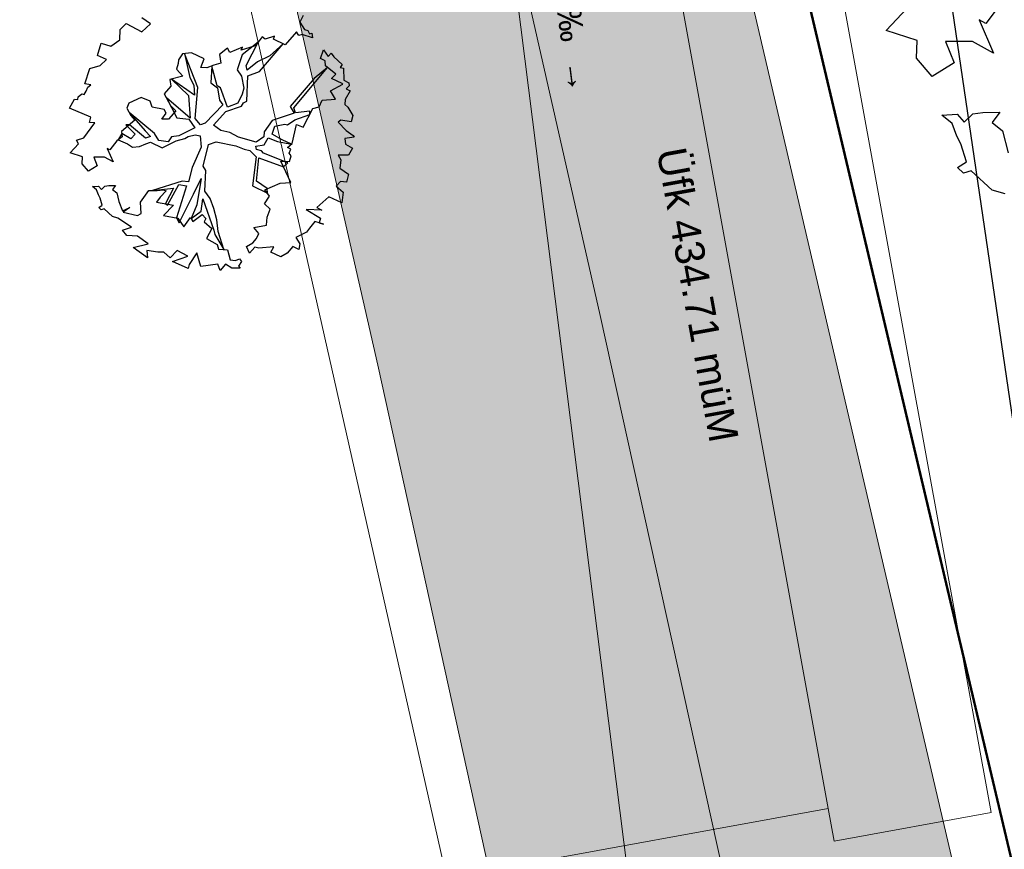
# Model space of a CAD drawing. Header units: metres. Extents: x 2643011 to 2643179, y 1217594 to 1217713.
# Tile 33 of 60: x 2643063 to 2643076, y 1217659 to 1217671. Entities that reach past the tile are written whole.
import ezdxf

# ---------------------------------------------------------------- set-up
doc = ezdxf.new("R2010")
doc.units = ezdxf.units.M
doc.linetypes.add('AUSGEZOGEN', pattern=[0])
for name, color, linetype in [('XR$1$_65373', 7, 'Continuous'), ('XR$1$_65385', 7, 'Continuous'), ('XR$1$_65386', 7, 'Continuous'), ('XR$1$_65390', 7, 'Continuous'), ('XR$1$_65391', 7, 'Continuous'), ('XR$1$_65392', 7, 'Continuous'), ('XR$1$_65397', 7, 'Continuous'), ('XR$1$_65398', 7, 'Continuous'), ('XR$1$_65405', 7, 'Continuous'), ('XR$1$_65411', 7, 'Continuous'), ('XR$1$_65414', 7, 'Continuous'), ('XR$1$_65415', 7, 'Continuous')]:
    doc.layers.add(name, color=color, linetype=linetype)
doc.styles.add('ARIAL', font='arial.ttf')

msp = doc.modelspace()

# ---------------------------------------------------------------- hatches: boundary and pattern name
at = {"layer": 'XR$1$_65414', "linetype": 'AUSGEZOGEN', "lineweight": 20, "true_color": 0xf0f0ea, "transparency": 33554687}
msp.add_hatch(color=7, dxfattribs=at).paths.add_polyline_path([(2643069.602, 1217656.008), (2643075.785, 1217657.132), (2643075.074, 1217660.177), (2643064.268, 1217706.514), (2643062.711, 1217713.187), (2643055.867, 1217713.187), (2643063.302, 1217684.361), (2643067.517, 1217665.822), (2643069.329, 1217657.59)])

# ---------------------------------------------------------------- linework, layer by layer
at = {"layer": 'XR$1$_65373', "color": 3, "linetype": 'AUSGEZOGEN', "lineweight": 20, "transparency": 33554687}
for p, q in [((2643063.285, 1217681.94), (2643065.821, 1217670.513)), ((2643065.821, 1217670.513), (2643069.908, 1217652.404))]:
    msp.add_line(p, q, dxfattribs=at)
at = {"layer": 'XR$1$_65385', "color": 4, "linetype": 'AUSGEZOGEN', "lineweight": 20, "transparency": 33554687}
for p, q in [((2643075.855, 1217659.733), (2643073.226, 1217674.195)), ((2643071.181, 1217673.316), (2643073.64, 1217659.788)), ((2643073.64, 1217659.788), (2643073.72, 1217659.346)), ((2643073.72, 1217659.346), (2643075.855, 1217659.733))]:
    msp.add_line(p, q, dxfattribs=at)
at = {"layer": 'XR$1$_65386', "color": 204, "linetype": 'AUSGEZOGEN', "lineweight": 20, "transparency": 33554687}
for p, q in [((2643073.64, 1217659.788), (2643071.181, 1217673.316)), ((2643054.457, 1217656.302), (2643073.64, 1217659.788))]:
    msp.add_line(p, q, dxfattribs=at)
at = {"layer": 'XR$1$_65391', "color": 6, "linetype": 'AUSGEZOGEN', "lineweight": 20, "transparency": 33554687}
msp.add_line((2643067.397, 1217686.751), (2643071.212, 1217656.557), dxfattribs=at)
at = {"layer": 'XR$1$_65397', "color": 12, "linetype": 'AUSGEZOGEN', "lineweight": 25, "transparency": 33554687}
msp.add_line((2643077.63, 1217654.985), (2643073.841, 1217680.834), dxfattribs=at)
at = {"layer": 'XR$1$_65398', "color": 250, "linetype": 'AUSGEZOGEN', "lineweight": -3, "transparency": 33554687}
for p, q in [((2643076.022, 1217670.785), (2643075.783, 1217670.469)), ((2643074.427, 1217670.376), (2643074.715, 1217670.678)), ((2643064.014, 1217670.39), (2643064.096, 1217670.472)), ((2643064.096, 1217670.472), (2643064.308, 1217670.357)), ((2643064.424, 1217670.466), (2643064.307, 1217670.545)), ((2643064.308, 1217670.357), (2643064.424, 1217670.466)), ((2643066.501, 1217670.577), (2643066.455, 1217670.488)), ((2643066.455, 1217670.488), (2643066.519, 1217670.388)), ((2643075.783, 1217670.469), (2643075.692, 1217670.518)), ((2643075.692, 1217670.518), (2643075.888, 1217670.065)), ((2643064.009, 1217670.247), (2643064.014, 1217670.39)), ((2643066.411, 1217670.357), (2643066.257, 1217670.179)), ((2643066.442, 1217670.308), (2643066.411, 1217670.357)), ((2643066.488, 1217670.322), (2643066.442, 1217670.308)), ((2643066.629, 1217670.273), (2643066.488, 1217670.322)), ((2643066.519, 1217670.388), (2643066.565, 1217670.373)), ((2643066.565, 1217670.373), (2643066.589, 1217670.328)), ((2643066.589, 1217670.328), (2643066.621, 1217670.338)), ((2643066.621, 1217670.338), (2643066.629, 1217670.273)), ((2643074.852, 1217670.237), (2643074.427, 1217670.376)), ((2643063.705, 1217670.033), (2643063.757, 1217670.201)), ((2643063.757, 1217670.201), (2643063.887, 1217670.161)), ((2643063.887, 1217670.161), (2643064.009, 1217670.247)), ((2643065.89, 1217670.218), (2643065.673, 1217670.044)), ((2643065.728, 1217669.9), (2643065.89, 1217670.218)), ((2643065.89, 1217670.218), (2643065.834, 1217670.161)), ((2643065.943, 1217670.29), (2643065.89, 1217670.218)), ((2643065.907, 1217669.817), (2643066.228, 1217670.193)), ((2643065.983, 1217670.256), (2643065.943, 1217670.29)), ((2643066.113, 1217670.297), (2643065.983, 1217670.256)), ((2643066.228, 1217670.193), (2643066.047, 1217670.031)), ((2643066.097, 1217670.256), (2643066.113, 1217670.297)), ((2643066.257, 1217670.179), (2643066.097, 1217670.256)), ((2643074.842, 1217670), (2643074.852, 1217670.237)), ((2643075.602, 1217670.227), (2643075.237, 1217670.224)), ((2643075.237, 1217670.224), (2643075.352, 1217669.933)), ((2643075.888, 1217670.065), (2643075.602, 1217670.227)), ((2643064.86, 1217670.058), (2643064.806, 1217669.976)), ((2643064.985, 1217670.07), (2643064.86, 1217670.058)), ((2643065.068, 1217669.601), (2643064.889, 1217670.061)), ((2643064.889, 1217670.061), (2643064.961, 1217669.733)), ((2643065.157, 1217669.988), (2643064.985, 1217670.07)), ((2643065.471, 1217670.132), (2643065.363, 1217670.049)), ((2643065.363, 1217670.049), (2643065.383, 1217669.929)), ((2643065.506, 1217670.074), (2643065.471, 1217670.132)), ((2643065.678, 1217670.15), (2643065.506, 1217670.074)), ((2643065.834, 1217670.161), (2643065.657, 1217670.106)), ((2643065.657, 1217670.106), (2643065.678, 1217670.15)), ((2643066.737, 1217669.995), (2643066.778, 1217670.113)), ((2643066.778, 1217670.113), (2643066.841, 1217670.022)), ((2643066.841, 1217670.022), (2643066.883, 1217670.066)), ((2643066.883, 1217670.066), (2643066.917, 1217670.014)), ((2643063.827, 1217669.978), (2643063.705, 1217670.033)), ((2643063.739, 1217669.899), (2643063.827, 1217669.978)), ((2643064.8, 1217669.925), (2643064.781, 1217669.85)), ((2643064.806, 1217669.976), (2643064.8, 1217669.925)), ((2643065.11, 1217669.872), (2643065.157, 1217669.988)), ((2643065.383, 1217669.929), (2643065.289, 1217669.902)), ((2643065.673, 1217670.044), (2643065.603, 1217669.84)), ((2643065.881, 1217669.948), (2643065.739, 1217669.836)), ((2643066.047, 1217670.031), (2643065.881, 1217669.948)), ((2643066.802, 1217669.964), (2643066.737, 1217669.995)), ((2643066.806, 1217669.895), (2643066.802, 1217669.964)), ((2643066.917, 1217670.014), (2643067.034, 1217669.914)), ((2643075.055, 1217669.749), (2643074.842, 1217670)), ((2643075.352, 1217669.933), (2643075.055, 1217669.749)), ((2643063.535, 1217669.651), (2643063.599, 1217669.858)), ((2643063.599, 1217669.858), (2643063.739, 1217669.899)), ((2643064.781, 1217669.85), (2643064.864, 1217669.753)), ((2643065.19, 1217669.865), (2643065.11, 1217669.872)), ((2643065.289, 1217669.902), (2643065.19, 1217669.865)), ((2643065.259, 1217669.89), (2643065.247, 1217669.663)), ((2643065.333, 1217669.622), (2643065.259, 1217669.89)), ((2643065.603, 1217669.84), (2643065.664, 1217669.753)), ((2643065.739, 1217669.836), (2643065.728, 1217669.9)), ((2643065.748, 1217669.759), (2643065.907, 1217669.817)), ((2643066.374, 1217669.321), (2643066.833, 1217669.873)), ((2643066.833, 1217669.873), (2643066.653, 1217669.723)), ((2643066.947, 1217669.781), (2643066.806, 1217669.895)), ((2643066.887, 1217669.722), (2643066.947, 1217669.781)), ((2643067.034, 1217669.914), (2643067.003, 1217669.87)), ((2643067.003, 1217669.87), (2643067.051, 1217669.862)), ((2643067.051, 1217669.862), (2643067.054, 1217669.701)), ((2643063.613, 1217669.634), (2643063.535, 1217669.651)), ((2643064.864, 1217669.753), (2643064.688, 1217669.708)), ((2643064.688, 1217669.708), (2643064.702, 1217669.618)), ((2643065.022, 1217669.495), (2643064.709, 1217669.713)), ((2643064.709, 1217669.713), (2643064.942, 1217669.492)), ((2643064.961, 1217669.733), (2643065.015, 1217669.632)), ((2643065.247, 1217669.663), (2643065.336, 1217669.596)), ((2643065.664, 1217669.753), (2643065.696, 1217669.591)), ((2643065.736, 1217669.413), (2643065.748, 1217669.759)), ((2643066.653, 1217669.723), (2643066.326, 1217669.339)), ((2643067.031, 1217669.653), (2643066.887, 1217669.722)), ((2643067.039, 1217669.646), (2643067.031, 1217669.653)), ((2643067.054, 1217669.701), (2643067.123, 1217669.663)), ((2643067.123, 1217669.663), (2643067.128, 1217669.622)), ((2643063.525, 1217669.506), (2643063.549, 1217669.551)), ((2643063.549, 1217669.551), (2643063.575, 1217669.603)), ((2643063.575, 1217669.603), (2643063.613, 1217669.634)), ((2643064.702, 1217669.618), (2643064.613, 1217669.513)), ((2643064.613, 1217669.513), (2643064.698, 1217669.352)), ((2643065.015, 1217669.632), (2643065.022, 1217669.495)), ((2643065.033, 1217669.176), (2643065.068, 1217669.601)), ((2643065.376, 1217669.595), (2643065.333, 1217669.622)), ((2643065.336, 1217669.596), (2643065.366, 1217669.428)), ((2643065.471, 1217669.332), (2643065.376, 1217669.595)), ((2643065.696, 1217669.591), (2643065.674, 1217669.51)), ((2643066.873, 1217669.552), (2643067.039, 1217669.646)), ((2643066.942, 1217669.442), (2643066.873, 1217669.552)), ((2643067.139, 1217669.552), (2643067.071, 1217669.434)), ((2643067.128, 1217669.622), (2643067.084, 1217669.583)), ((2643067.084, 1217669.583), (2643067.139, 1217669.552)), ((2643063.325, 1217669.32), (2643063.391, 1217669.441)), ((2643063.391, 1217669.441), (2643063.436, 1217669.437)), ((2643063.436, 1217669.437), (2643063.444, 1217669.474)), ((2643063.444, 1217669.474), (2643063.494, 1217669.511)), ((2643063.494, 1217669.511), (2643063.525, 1217669.506)), ((2643064.132, 1217669.388), (2643064.103, 1217669.319)), ((2643064.297, 1217669.465), (2643064.132, 1217669.388)), ((2643064.42, 1217669.415), (2643064.297, 1217669.465)), ((2643064.448, 1217669.333), (2643064.42, 1217669.415)), ((2643064.964, 1217669.183), (2643064.642, 1217669.457)), ((2643064.642, 1217669.457), (2643064.785, 1217669.186)), ((2643064.942, 1217669.492), (2643064.964, 1217669.183)), ((2643065.366, 1217669.428), (2643065.41, 1217669.365)), ((2643065.615, 1217669.386), (2643065.471, 1217669.332)), ((2643065.674, 1217669.51), (2643065.615, 1217669.386)), ((2643065.665, 1217669.343), (2643065.69, 1217669.389)), ((2643065.69, 1217669.389), (2643065.736, 1217669.413)), ((2643066.717, 1217669.334), (2643066.761, 1217669.428)), ((2643066.761, 1217669.428), (2643066.942, 1217669.442)), ((2643067.071, 1217669.434), (2643067.067, 1217669.368)), ((2643063.616, 1217669.197), (2643063.325, 1217669.32)), ((2643064.103, 1217669.319), (2643064.157, 1217669.218)), ((2643064.481, 1217668.972), (2643064.134, 1217669.26)), ((2643064.134, 1217669.26), (2643064.354, 1217669.008)), ((2643064.611, 1217669.3), (2643064.448, 1217669.333)), ((2643064.578, 1217669.17), (2643064.638, 1217669.249)), ((2643064.638, 1217669.249), (2643064.611, 1217669.3)), ((2643064.771, 1217669.283), (2643064.669, 1217669.169)), ((2643064.698, 1217669.352), (2643064.771, 1217669.283)), ((2643065.41, 1217669.365), (2643065.169, 1217669.114)), ((2643065.281, 1217669.086), (2643065.449, 1217669.272)), ((2643065.449, 1217669.272), (2643065.665, 1217669.343)), ((2643066.38, 1217669.249), (2643066.079, 1217669.151)), ((2643066.326, 1217669.339), (2643066.38, 1217669.249)), ((2643066.398, 1217669.254), (2643066.374, 1217669.321)), ((2643066.591, 1217669.278), (2643066.398, 1217669.254)), ((2643066.502, 1217669.058), (2643066.632, 1217669.312)), ((2643066.591, 1217669.233), (2643066.591, 1217669.278)), ((2643066.632, 1217669.312), (2643066.717, 1217669.334)), ((2643067.067, 1217669.368), (2643067.109, 1217669.331)), ((2643067.109, 1217669.331), (2643067.179, 1217669.217)), ((2643075.608, 1217669.242), (2643075.745, 1217669.26)), ((2643075.745, 1217669.26), (2643075.976, 1217669.262)), ((2643075.976, 1217669.262), (2643075.87, 1217669.125)), ((2643063.518, 1217668.913), (2643063.67, 1217669.117)), ((2643063.597, 1217669.122), (2643063.616, 1217669.197)), ((2643063.67, 1217669.117), (2643063.597, 1217669.122)), ((2643064.212, 1217669.154), (2643064.033, 1217669.001)), ((2643064.157, 1217669.218), (2643064.212, 1217669.154)), ((2643064.669, 1217669.169), (2643064.578, 1217669.17)), ((2643064.785, 1217669.186), (2643064.945, 1217669.169)), ((2643064.945, 1217669.169), (2643065.029, 1217669.051)), ((2643065.105, 1217669.091), (2643065.033, 1217669.176)), ((2643065.169, 1217669.114), (2643065.105, 1217669.091)), ((2643066.079, 1217669.151), (2643065.972, 1217668.997)), ((2643066.289, 1217669.093), (2643066.388, 1217669.16)), ((2643066.388, 1217669.16), (2643066.591, 1217669.233)), ((2643067.013, 1217669.155), (2643066.979, 1217669.126)), ((2643066.979, 1217669.126), (2643067.086, 1217669.016)), ((2643067.154, 1217669.132), (2643067.013, 1217669.155)), ((2643067.179, 1217669.217), (2643067.154, 1217669.132)), ((2643075.185, 1217669.224), (2643075.394, 1217669.237)), ((2643075.327, 1217669.109), (2643075.185, 1217669.224)), ((2643075.394, 1217669.237), (2643075.491, 1217669.126)), ((2643075.491, 1217669.126), (2643075.608, 1217669.242)), ((2643075.87, 1217669.125), (2643076.012, 1217669.011)), ((2643064.033, 1217669.001), (2643064.039, 1217668.929)), ((2643064.14, 1217669.093), (2643064.09, 1217669.09)), ((2643064.09, 1217669.09), (2643064.216, 1217668.962)), ((2643064.359, 1217668.908), (2643064.14, 1217669.093)), ((2643064.354, 1217669.008), (2643064.426, 1217668.932)), ((2643065.029, 1217669.051), (2643064.811, 1217668.941)), ((2643065.383, 1217669.015), (2643065.281, 1217669.086)), ((2643065.505, 1217668.989), (2643065.383, 1217669.015)), ((2643065.621, 1217668.925), (2643065.505, 1217668.989)), ((2643065.972, 1217668.997), (2643065.966, 1217668.927)), ((2643066.082, 1217668.962), (2643066.116, 1217669.073)), ((2643066.116, 1217669.073), (2643066.253, 1217669.1)), ((2643066.253, 1217669.1), (2643066.289, 1217669.093)), ((2643066.352, 1217668.839), (2643066.41, 1217669.097)), ((2643066.41, 1217669.097), (2643066.502, 1217669.058)), ((2643067.086, 1217669.016), (2643067.181, 1217668.947)), ((2643075.39, 1217668.938), (2643075.327, 1217669.109)), ((2643076.012, 1217669.011), (2643076.088, 1217668.712)), ((2643063.42, 1217668.884), (2643063.518, 1217668.913)), ((2643063.447, 1217668.833), (2643063.42, 1217668.884)), ((2643063.97, 1217668.875), (2643063.874, 1217668.749)), ((2643064.006, 1217668.901), (2643063.97, 1217668.875)), ((2643064.036, 1217668.971), (2643063.986, 1217668.887)), ((2643063.986, 1217668.887), (2643064.112, 1217668.831)), ((2643064.039, 1217668.929), (2643064.006, 1217668.901)), ((2643064.158, 1217668.899), (2643064.036, 1217668.971)), ((2643064.216, 1217668.962), (2643064.158, 1217668.899)), ((2643064.426, 1217668.932), (2643064.359, 1217668.908)), ((2643064.36, 1217668.833), (2643064.424, 1217668.855)), ((2643064.424, 1217668.855), (2643064.584, 1217668.777)), ((2643064.537, 1217668.878), (2643064.481, 1217668.972)), ((2643064.666, 1217668.859), (2643064.537, 1217668.878)), ((2643064.584, 1217668.777), (2643064.776, 1217668.875)), ((2643064.711, 1217668.926), (2643064.666, 1217668.859)), ((2643064.811, 1217668.941), (2643064.711, 1217668.926)), ((2643064.776, 1217668.875), (2643064.891, 1217668.903)), ((2643064.891, 1217668.903), (2643064.94, 1217668.933)), ((2643064.94, 1217668.933), (2643065.031, 1217668.955)), ((2643065.031, 1217668.955), (2643065.102, 1217668.943)), ((2643065.102, 1217668.943), (2643065.114, 1217668.787)), ((2643065.214, 1217668.824), (2643065.317, 1217668.862)), ((2643065.317, 1217668.862), (2643065.587, 1217668.805)), ((2643065.862, 1217668.857), (2643065.621, 1217668.925)), ((2643065.966, 1217668.927), (2643065.862, 1217668.857)), ((2643065.97, 1217668.817), (2643066.026, 1217668.916)), ((2643066.026, 1217668.916), (2643066.154, 1217668.865)), ((2643066.218, 1217668.887), (2643066.082, 1217668.962)), ((2643066.154, 1217668.865), (2643066.341, 1217668.83)), ((2643066.341, 1217668.83), (2643066.218, 1217668.887)), ((2643067.194, 1217668.922), (2643067.07, 1217668.904)), ((2643067.07, 1217668.904), (2643067.077, 1217668.828)), ((2643067.181, 1217668.947), (2643067.194, 1217668.922)), ((2643075.446, 1217668.832), (2643075.39, 1217668.938)), ((2643063.332, 1217668.712), (2643063.447, 1217668.833)), ((2643063.502, 1217668.656), (2643063.332, 1217668.712)), ((2643063.874, 1217668.749), (2643063.838, 1217668.769)), ((2643063.838, 1217668.769), (2643063.916, 1217668.588)), ((2643064.112, 1217668.831), (2643064.179, 1217668.786)), ((2643064.179, 1217668.786), (2643064.278, 1217668.795)), ((2643064.278, 1217668.795), (2643064.36, 1217668.833)), ((2643065.114, 1217668.787), (2643064.99, 1217668.511)), ((2643065.143, 1217668.527), (2643065.214, 1217668.824)), ((2643065.587, 1217668.805), (2643065.701, 1217668.761)), ((2643065.701, 1217668.761), (2643065.776, 1217668.741)), ((2643065.776, 1217668.741), (2643065.864, 1217668.657)), ((2643065.859, 1217668.801), (2643065.97, 1217668.817)), ((2643065.866, 1217668.756), (2643065.859, 1217668.801)), ((2643065.935, 1217668.738), (2643065.866, 1217668.756)), ((2643065.964, 1217668.705), (2643065.935, 1217668.738)), ((2643066.289, 1217668.784), (2643066.352, 1217668.839)), ((2643066.335, 1217668.76), (2643066.289, 1217668.784)), ((2643066.31, 1217668.704), (2643066.335, 1217668.76)), ((2643067.077, 1217668.828), (2643067.171, 1217668.773)), ((2643067.171, 1217668.773), (2643067.117, 1217668.68)), ((2643075.52, 1217668.589), (2643075.446, 1217668.832)), ((2643063.498, 1217668.562), (2643063.502, 1217668.656)), ((2643063.802, 1217668.652), (2643063.656, 1217668.651)), ((2643063.656, 1217668.651), (2643063.702, 1217668.535)), ((2643063.916, 1217668.588), (2643063.802, 1217668.652)), ((2643065.864, 1217668.657), (2643065.812, 1217668.263)), ((2643065.867, 1217668.324), (2643065.901, 1217668.64)), ((2643065.901, 1217668.64), (2643066.235, 1217668.519)), ((2643066.291, 1217668.575), (2643065.964, 1217668.705)), ((2643066.336, 1217668.307), (2643066.199, 1217668.596)), ((2643066.199, 1217668.596), (2643066.315, 1217668.592)), ((2643066.235, 1217668.519), (2643066.291, 1217668.575)), ((2643066.339, 1217668.67), (2643066.31, 1217668.704)), ((2643066.315, 1217668.592), (2643066.339, 1217668.67)), ((2643067.117, 1217668.68), (2643066.977, 1217668.678)), ((2643066.977, 1217668.678), (2643067.016, 1217668.616)), ((2643067.016, 1217668.616), (2643067.001, 1217668.5)), ((2643075.399, 1217668.51), (2643075.52, 1217668.589)), ((2643063.583, 1217668.461), (2643063.498, 1217668.562)), ((2643063.702, 1217668.535), (2643063.583, 1217668.461)), ((2643064.99, 1217668.511), (2643064.941, 1217668.317)), ((2643065.179, 1217668.469), (2643065.143, 1217668.527)), ((2643065.165, 1217668.187), (2643065.179, 1217668.469)), ((2643067.001, 1217668.5), (2643067.12, 1217668.418)), ((2643075.479, 1217668.433), (2643075.399, 1217668.51)), ((2643075.587, 1217668.463), (2643075.479, 1217668.433)), ((2643075.87, 1217668.203), (2643075.587, 1217668.463)), ((2643064.854, 1217668.326), (2643064.451, 1217668.197)), ((2643064.941, 1217668.317), (2643064.854, 1217668.326)), ((2643065.012, 1217668.149), (2643065.113, 1217668.359)), ((2643065.113, 1217668.359), (2643065.056, 1217668.004)), ((2643066.013, 1217668.223), (2643065.867, 1217668.324)), ((2643067.009, 1217668.321), (2643066.95, 1217668.257)), ((2643067.091, 1217668.31), (2643067.009, 1217668.321)), ((2643067.12, 1217668.418), (2643067.091, 1217668.31)), ((2643063.635, 1217668.251), (2643063.719, 1217668.257)), ((2643063.692, 1217668.205), (2643063.635, 1217668.251)), ((2643063.717, 1217668.137), (2643063.692, 1217668.205)), ((2643063.719, 1217668.257), (2643063.758, 1217668.212)), ((2643063.758, 1217668.212), (2643063.804, 1217668.258)), ((2643063.804, 1217668.258), (2643063.859, 1217668.266)), ((2643063.859, 1217668.266), (2643063.951, 1217668.266)), ((2643063.951, 1217668.266), (2643063.909, 1217668.212)), ((2643063.909, 1217668.212), (2643063.966, 1217668.166)), ((2643064.288, 1217668.038), (2643064.404, 1217668.196)), ((2643064.404, 1217668.196), (2643064.517, 1217668.197)), ((2643064.451, 1217668.197), (2643064.737, 1217668.231)), ((2643064.517, 1217668.197), (2643064.599, 1217668.206)), ((2643064.638, 1217668.195), (2643064.558, 1217668.109)), ((2643064.599, 1217668.206), (2643064.638, 1217668.195)), ((2643064.737, 1217668.231), (2643064.631, 1217668.019)), ((2643064.655, 1217667.998), (2643064.809, 1217668.28)), ((2643064.916, 1217668.261), (2643064.777, 1217667.824)), ((2643064.809, 1217668.28), (2643064.916, 1217668.261)), ((2643065.238, 1217668.09), (2643065.165, 1217668.187)), ((2643065.812, 1217668.263), (2643066.016, 1217668.161)), ((2643065.982, 1217668.207), (2643066.189, 1217668.299)), ((2643066.045, 1217668.121), (2643065.982, 1217668.207)), ((2643066.016, 1217668.161), (2643066.013, 1217668.223)), ((2643066.189, 1217668.299), (2643066.336, 1217668.307)), ((2643066.95, 1217668.257), (2643067.044, 1217668.173)), ((2643076.049, 1217668.15), (2643075.87, 1217668.203)), ((2643063.739, 1217668.094), (2643063.717, 1217668.137)), ((2643063.769, 1217667.997), (2643063.739, 1217668.094)), ((2643063.966, 1217668.166), (2643063.996, 1217668.046)), ((2643063.996, 1217668.046), (2643064.047, 1217667.921)), ((2643064.558, 1217668.109), (2643064.508, 1217668.04)), ((2643064.814, 1217667.758), (2643065.012, 1217668.149)), ((2643065.114, 1217667.916), (2643065.138, 1217668.086)), ((2643065.138, 1217668.086), (2643065.288, 1217667.657)), ((2643065.288, 1217667.954), (2643065.238, 1217668.09)), ((2643065.976, 1217668.014), (2643066.045, 1217668.121)), ((2643066.849, 1217668.113), (2643066.688, 1217667.967)), ((2643067.028, 1217668.028), (2643066.849, 1217668.113)), ((2643067.044, 1217668.173), (2643067.028, 1217668.028)), ((2643063.721, 1217667.966), (2643063.769, 1217667.997)), ((2643063.753, 1217667.935), (2643063.721, 1217667.966)), ((2643063.796, 1217667.947), (2643063.753, 1217667.935)), ((2643063.909, 1217667.843), (2643063.796, 1217667.947)), ((2643064.047, 1217667.921), (2643064.146, 1217667.968)), ((2643064.146, 1217667.968), (2643064.056, 1217667.905)), ((2643064.297, 1217667.885), (2643064.288, 1217668.038)), ((2643064.508, 1217668.04), (2643064.74, 1217668)), ((2643064.74, 1217668), (2643064.603, 1217667.858)), ((2643064.631, 1217668.019), (2643064.655, 1217667.998)), ((2643065.056, 1217668.004), (2643064.978, 1217667.817)), ((2643064.978, 1217667.817), (2643065.114, 1217667.916)), ((2643065.328, 1217667.797), (2643065.288, 1217667.954)), ((2643066.051, 1217667.945), (2643065.976, 1217668.014)), ((2643066.011, 1217667.833), (2643066.051, 1217667.945)), ((2643066.756, 1217667.928), (2643066.544, 1217667.941)), ((2643066.544, 1217667.941), (2643066.737, 1217667.821)), ((2643066.688, 1217667.967), (2643066.756, 1217667.928)), ((2643063.98, 1217667.822), (2643063.909, 1217667.843)), ((2643064.169, 1217667.699), (2643063.98, 1217667.822)), ((2643064.056, 1217667.905), (2643064.247, 1217667.859)), ((2643064.247, 1217667.859), (2643064.297, 1217667.885)), ((2643064.603, 1217667.858), (2643064.797, 1217667.82)), ((2643064.777, 1217667.824), (2643064.814, 1217667.758)), ((2643064.797, 1217667.82), (2643064.881, 1217667.702)), ((2643064.881, 1217667.702), (2643064.971, 1217667.83)), ((2643064.971, 1217667.83), (2643065.003, 1217667.777)), ((2643065.003, 1217667.777), (2643065.127, 1217667.869)), ((2643065.127, 1217667.869), (2643065.178, 1217667.815)), ((2643065.178, 1217667.815), (2643065.157, 1217667.772)), ((2643065.157, 1217667.772), (2643065.26, 1217667.679)), ((2643065.346, 1217667.639), (2643065.328, 1217667.797)), ((2643066.003, 1217667.725), (2643066.011, 1217667.833)), ((2643066.659, 1217667.775), (2643066.589, 1217667.684)), ((2643066.779, 1217667.741), (2643066.659, 1217667.775)), ((2643066.737, 1217667.821), (2643066.717, 1217667.756)), ((2643064.044, 1217667.66), (2643064.169, 1217667.699)), ((2643064.105, 1217667.585), (2643064.044, 1217667.66)), ((2643065.26, 1217667.679), (2643065.186, 1217667.543)), ((2643065.288, 1217667.657), (2643065.302, 1217667.6)), ((2643065.422, 1217667.394), (2643065.346, 1217667.639)), ((2643065.831, 1217667.695), (2643066.003, 1217667.725)), ((2643065.897, 1217667.611), (2643065.831, 1217667.695)), ((2643066.589, 1217667.684), (2643066.547, 1217667.629)), ((2643066.717, 1217667.756), (2643066.779, 1217667.741)), ((2643064.251, 1217667.575), (2643064.105, 1217667.585)), ((2643064.392, 1217667.471), (2643064.251, 1217667.575)), ((2643065.186, 1217667.543), (2643065.331, 1217667.463)), ((2643065.302, 1217667.6), (2643065.422, 1217667.394)), ((2643065.816, 1217667.486), (2643065.866, 1217667.545)), ((2643065.866, 1217667.545), (2643065.897, 1217667.611)), ((2643066.547, 1217667.629), (2643066.401, 1217667.557)), ((2643066.401, 1217667.557), (2643066.456, 1217667.473)), ((2643064.19, 1217667.424), (2643064.392, 1217667.471)), ((2643064.384, 1217667.282), (2643064.19, 1217667.424)), ((2643064.527, 1217667.358), (2643064.378, 1217667.383)), ((2643064.378, 1217667.383), (2643064.384, 1217667.282)), ((2643064.789, 1217667.383), (2643064.691, 1217667.282)), ((2643064.935, 1217667.303), (2643064.789, 1217667.383)), ((2643065.331, 1217667.463), (2643065.35, 1217667.398)), ((2643065.35, 1217667.398), (2643065.472, 1217667.391)), ((2643065.472, 1217667.391), (2643065.511, 1217667.256)), ((2643065.73, 1217667.436), (2643065.816, 1217667.486)), ((2643065.772, 1217667.344), (2643065.73, 1217667.436)), ((2643065.843, 1217667.425), (2643065.772, 1217667.344)), ((2643065.899, 1217667.411), (2643065.843, 1217667.425)), ((2643066.104, 1217667.432), (2643065.899, 1217667.411)), ((2643066.063, 1217667.357), (2643066.104, 1217667.432)), ((2643066.363, 1217667.435), (2643066.286, 1217667.345)), ((2643066.443, 1217667.395), (2643066.363, 1217667.435)), ((2643066.456, 1217667.473), (2643066.443, 1217667.395)), ((2643064.608, 1217667.357), (2643064.527, 1217667.358)), ((2643064.691, 1217667.282), (2643064.608, 1217667.357)), ((2643064.725, 1217667.23), (2643064.935, 1217667.303)), ((2643065.055, 1217667.351), (2643064.95, 1217667.192)), ((2643065.11, 1217667.164), (2643065.055, 1217667.351)), ((2643065.511, 1217667.256), (2643065.582, 1217667.244)), ((2643065.582, 1217667.244), (2643065.638, 1217667.269)), ((2643065.638, 1217667.269), (2643065.664, 1217667.233)), ((2643066.198, 1217667.294), (2643066.063, 1217667.357)), ((2643066.286, 1217667.345), (2643066.198, 1217667.294)), ((2643064.94, 1217667.138), (2643064.725, 1217667.23)), ((2643064.95, 1217667.192), (2643064.94, 1217667.138)), ((2643065.343, 1217667.194), (2643065.11, 1217667.164)), ((2643065.371, 1217667.111), (2643065.343, 1217667.194)), ((2643065.446, 1217667.194), (2643065.371, 1217667.111)), ((2643065.532, 1217667.142), (2643065.446, 1217667.194)), ((2643065.646, 1217667.143), (2643065.532, 1217667.142)), ((2643065.664, 1217667.233), (2643065.622, 1217667.168)), ((2643065.622, 1217667.168), (2643065.646, 1217667.143))]:
    msp.add_line(p, q, dxfattribs=at)
at = {"layer": 'XR$1$_65405', "color": 250, "linetype": 'AUSGEZOGEN', "lineweight": 50, "transparency": 33554687}
for p, q in [((2643077.492, 1217653.343), (2643063.349, 1217713.187)), ((2643064.841, 1217706.874), (2643077.492, 1217653.343))]:
    msp.add_line(p, q, dxfattribs=at)
at = {"layer": 'XR$1$_65411', "color": 8, "linetype": 'AUSGEZOGEN', "lineweight": 18, "transparency": 33554687}
for p, q in [((2643067.517, 1217665.822), (2643063.302, 1217684.361)), ((2643069.329, 1217657.59), (2643067.517, 1217665.822))]:
    msp.add_line(p, q, dxfattribs=at)
at = {"layer": 'XR$1$_65415', "color": 8, "linetype": 'AUSGEZOGEN', "lineweight": 18, "transparency": 33554687}
for p, q in [((2643075.074, 1217660.177), (2643062.711, 1217713.187)), ((2643064.268, 1217706.514), (2643075.074, 1217660.177)), ((2643063.302, 1217684.361), (2643067.517, 1217665.822)), ((2643067.517, 1217665.822), (2643069.329, 1217657.59)), ((2643075.784, 1217657.142), (2643075.074, 1217660.177))]:
    msp.add_line(p, q, dxfattribs=at)
at = {"layer": 'XR$1$_65415', "color": 7, "linetype": 'AUSGEZOGEN', "lineweight": 18, "transparency": 33554687}
for p, q in [((2643070.542, 1217666.499), (2643066.315, 1217685.092)), ((2643072.372, 1217658.187), (2643070.542, 1217666.499))]:
    msp.add_line(p, q, dxfattribs=at)

# ---------------------------------------------------------------- texts
at = {"layer": 'XR$1$_65390', "color": 6, "linetype": 'AUSGEZOGEN', "lineweight": -3, "transparency": 33554687, "insert": (2643069.526, 1217673.988), "char_height": 0.32625, "width": 4.72901, "attachment_point": 7, "rotation": 277.2015, "style": 'ARIAL'}
msp.add_mtext('\\W0.99;MW 1100 SBR 7‰  →', dxfattribs=at)
at = {"layer": 'XR$1$_65392', "color": 204, "linetype": 'AUSGEZOGEN', "lineweight": -3, "transparency": 33554687, "insert": (2643071.301, 1217668.738), "char_height": 0.4, "width": 4.31223, "attachment_point": 7, "rotation": 280.3191, "style": 'ARIAL'}
msp.add_mtext('\\W0.99;Üfk 434.71 müM', dxfattribs=at)

doc.saveas('drawing.dxf')
